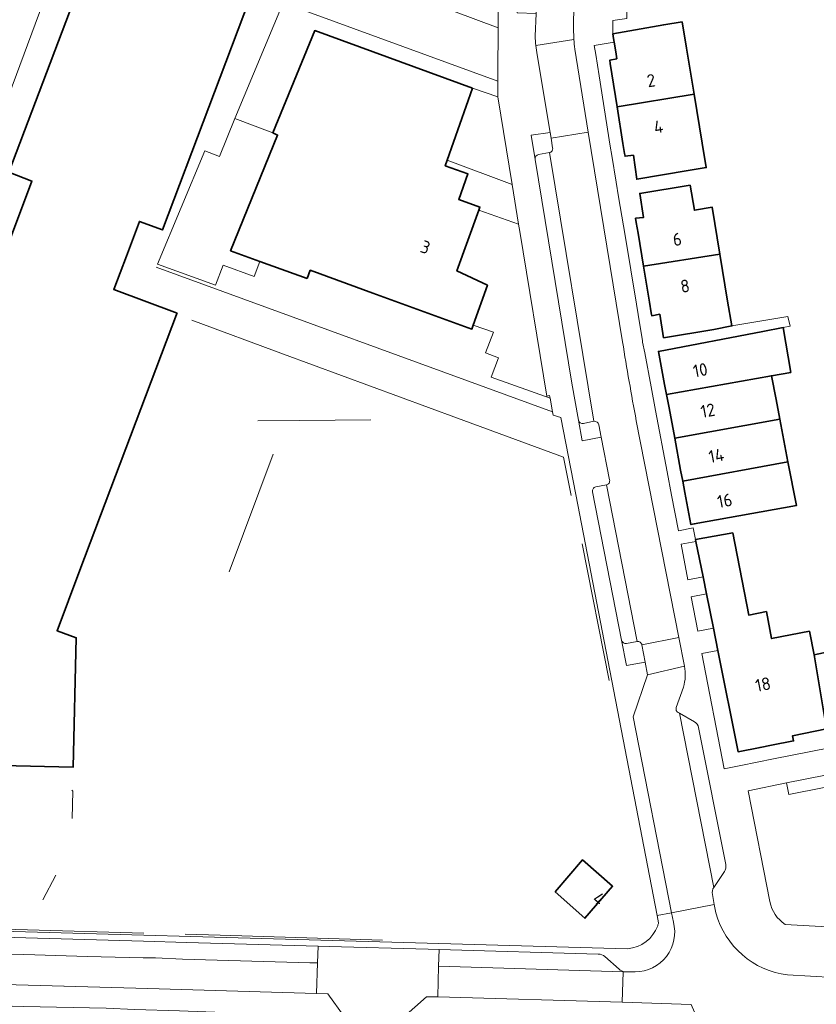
# Model space of a CAD drawing. Extents: x 152761 to 155748, y 459947 to 462743.
# Tile 220 of 256: x 154744 to 154828, y 462066 to 462171. Entities that reach past the tile are written whole.
import ezdxf
from ezdxf.enums import TextEntityAlignment as Align

# ---------------------------------------------------------------- set-up
doc = ezdxf.new("R2010")
doc.units = 0
doc.header["$LTSCALE"] = 0.75
for name, color, linetype, lineweight in [('B-RO-GR-GROENVOORZIENING-GV', 251, 'CONTINUOUS', 18), ('B-RO-GR-HAAG-GV', 251, 'CONTINUOUS', 13), ('B-RO-IE-TERREINAFSCHEIDING_KUNSTMATIG_HEKWERK-G', 251, 'IE-TERREINAFSCHEIDING-KUNSTMATIG', 18), ('B-RO-IE-TERREINAFSCHEIDING_KUNSTMATIG_MUUR-G', 251, 'IE-TERREINAFSCHEIDING-KUNSTMATIG-DICHT', 18), ('B-RO-OG-BEBOUWING-GV', 6, 'CONTINUOUS', 35), ('B-RO-OG-BEBOUWING-T18', 1, 'CONTINUOUS', 18), ('B-RO-OG-TERREIN_CULTUURSCHEIDING-GV', 251, 'CONTINUOUS', 18), ('B-RO-VH-VERHARDING_BETONSTRAATSTEEN-GV', 251, 'CONTINUOUS', 18), ('B-RO-VH-VERHARDING_STRAATBAKSTEEN-GV', 251, 'CONTINUOUS', 18), ('B-RO-VH-VERHARDING_TEGEL-GV', 251, 'CONTINUOUS', 18)]:
    doc.layers.add(name, color=color, linetype=linetype, lineweight=lineweight)
doc.styles.add('NLCS-ISO-M200-T18', font='NLCS-ISO.ttf', dxfattribs={"height": 0.36})
doc.linetypes.add('IE-TERREINAFSCHEIDING-KUNSTMATIG', pattern='A,4,[82,NLCS.SHX,S=0.75,R=90,X=0,Y=0],4,-2', length=10)
doc.linetypes.add('IE-TERREINAFSCHEIDING-KUNSTMATIG-DICHT', pattern='A,8,-1,[82,NLCS.SHX,S=0.75,R=90,X=0,Y=0],-1', length=10)

msp = doc.modelspace()

# ---------------------------------------------------------------- linework, layer by layer
at = {"layer": 'B-RO-GR-GROENVOORZIENING-GV', "flags": 128}
for points in [[(154800.237, 462157.177), (154800.068, 462158.205), (154799.968, 462158.809), (154797.963, 462158.522), (154798.384, 462155.958)], [(154798.739, 462156.487), (154799.895, 462156.688)], [(154802.988, 462128.27), (154803.378, 462126.074), (154805.389, 462126.46), (154805.132, 462127.773)], [(154804.611, 462128.161), (154803.498, 462127.921)], [(154807.553, 462104.926), (154808.082, 462102.23), (154810.053, 462102.599), (154809.709, 462104.413)], [(154809.196, 462104.777), (154808.077, 462104.576)]]:
    msp.add_lwpolyline(points, dxfattribs=at)
at = {"layer": 'B-RO-GR-GROENVOORZIENING-GV'}
for points in [[(154799.895, 462156.688, 0.4249043), (154800.237, 462157.177)], [(154798.384, 462155.958, -0.3913804), (154798.739, 462156.487)], [(154803.498, 462127.921, -0.408871), (154802.988, 462128.27)], [(154805.132, 462127.773, 0.410408), (154804.611, 462128.161)], [(154808.077, 462104.576, -0.4137362), (154807.553, 462104.926)], [(154809.709, 462104.413, 0.4163779), (154809.196, 462104.777)]]:
    msp.add_lwpolyline(points, format="xyb", dxfattribs=at)
at = {"layer": 'B-RO-GR-GROENVOORZIENING-GV', "flags": 128}
for points in [[(154816.203, 462111.63), (154815.449, 462115.401), (154813.874, 462115.107), (154814.581, 462111.327)], [(154816.558, 462109.853), (154814.924, 462109.533), (154815.643, 462105.858), (154817.292, 462106.181)], [(154837.969, 462077.976), (154838.485, 462086.941), (154833.325, 462091.411), (154825.064, 462089.763), (154825.309, 462088.538), (154832.969, 462090.065), (154837.202, 462086.398), (154836.721, 462078.048)]]:
    msp.add_lwpolyline(points, close=True, dxfattribs=at)
at = {"layer": 'B-RO-GR-HAAG-GV', "flags": 128}
msp.add_lwpolyline([(154825.064, 462089.763), (154825.309, 462088.538), (154832.969, 462090.065), (154837.202, 462086.398), (154836.721, 462078.048), (154837.969, 462077.976), (154838.485, 462086.941), (154833.325, 462091.411)], close=True, dxfattribs=at)
at = {"layer": 'B-RO-IE-TERREINAFSCHEIDING_KUNSTMATIG_HEKWERK-G', "flags": 128}
for points in [[(154766.522, 462160.316), (154771.654, 462172.587), (154794.424, 462164.26)], [(154764.882, 462156.265), (154766.522, 462160.316)], [(154766.522, 462160.316), (154770.556, 462158.774)], [(154758.313, 462144.857), (154763.332, 462156.861)], [(154763.332, 462156.861), (154764.882, 462156.265)], [(154758.171, 462144.534), (154800.236, 462129.153)], [(154764.465, 462142.622), (154758.313, 462144.857)], [(154765.26, 462144.722), (154764.465, 462142.622)], [(154768.562, 462143.53), (154765.26, 462144.722)], [(154769.167, 462145.139), (154768.562, 462143.53)], [(154819.257, 462138.285), (154825.2, 462139.3), (154825.453, 462138.25), (154824.713, 462138.108)], [(154801.56, 462123.48), (154801.4, 462124.34)], [(154801.56, 462123.48), (154802.209, 462120.285)]]:
    msp.add_lwpolyline(points, dxfattribs=at)
at = {"layer": 'B-RO-IE-TERREINAFSCHEIDING_KUNSTMATIG_MUUR-G', "flags": 128}
for points in [[(154785.264, 462173.415), (154794.456, 462169.941)], [(154761.96, 462138.877), (154771.687, 462135.292)], [(154771.687, 462135.292), (154790.154, 462128.485)], [(154790.154, 462128.485), (154801.4, 462124.34)], [(154768.952, 462128.201), (154773.387, 462128.241), (154780.943, 462128.308)], [(154765.904, 462112.178), (154770.575, 462124.666)], [(154806.245, 462100.649), (154803.384, 462115.13)], [(154749.219, 462089), (154749.329, 462088.872), (154749.234, 462085.973)], [(154747.531, 462079.978), (154746.143, 462077.354)], [(154756.845, 462073.81), (154732.126, 462074.506)], [(154761.255, 462073.69), (154764.954, 462073.58)], [(154764.954, 462073.58), (154782.175, 462073.07)]]:
    msp.add_lwpolyline(points, dxfattribs=at)
at = {"layer": 'B-RO-OG-BEBOUWING-GV', "flags": 128}
for points in [[(154753.844, 462184.549), (154748.56, 462170.568), (154742.524, 462154.597), (154744.984, 462153.668), (154742.264, 462146.465)], [(154726.6, 462091.971), (154749.356, 462091.444), (154749.683, 462105.17), (154747.644, 462105.919), (154750.076, 462112.358), (154760.319, 462139.482), (154760.373, 462139.626), (154753.666, 462142.159), (154755.001, 462145.693), (154756.39, 462149.373), (154758.817, 462148.47), (154768.684, 462174.577)]]:
    msp.add_lwpolyline(points, dxfattribs=at)
for points in [[(154806.635, 462169.294), (154806.709, 462168.812), (154806.772, 462168.399), (154806.927, 462167.393), (154807.042, 462166.645), (154806.292, 462166.494), (154806.349, 462166.138), (154806.524, 462165.042), (154807.079, 462161.559), (154815.243, 462162.895), (154814.436, 462167.761), (154813.971, 462170.563), (154812.031, 462170.254)], [(154774.188, 462143.317), (154774.507, 462144.186), (154781.147, 462141.77), (154791.665, 462137.942), (154791.81, 462138.35), (154793.319, 462142.609), (154790.078, 462144.127), (154792.401, 462150.57), (154792.519, 462150.899), (154790.278, 462151.689), (154791.249, 462154.414), (154788.834, 462155.29), (154789.044, 462155.887), (154791.731, 462163.515), (154774.983, 462169.642), (154770.556, 462158.774), (154771.043, 462158.547), (154766.058, 462146.267), (154769.167, 462145.139)], [(154807.869, 462156.596), (154807.916, 462156.304), (154808.816, 462156.405), (154809.171, 462153.858), (154814.617, 462154.768), (154816.537, 462155.091), (154816.11, 462157.67), (154815.243, 462162.895), (154807.079, 462161.559), (154807.702, 462157.644)], [(154809.107, 462149.257), (154809.298, 462148.113), (154809.879, 462144.631), (154817.986, 462145.915), (154817.176, 462150.876), (154815.277, 462150.572), (154814.821, 462153.219), (154809.475, 462152.359), (154809.881, 462149.811), (154809.031, 462149.71)], [(154812.011, 462137.024), (154817.351, 462137.92), (154819.257, 462138.285), (154818.801, 462140.927), (154817.986, 462145.915), (154809.879, 462144.631), (154810.514, 462140.82), (154810.706, 462139.67), (154810.756, 462139.37), (154811.605, 462139.522)], [(154812.12, 462132.076), (154812.32, 462131.006), (154823.458, 462132.987), (154825.511, 462133.352), (154824.713, 462138.108), (154822.555, 462137.695), (154811.465, 462135.573)], [(154812.585, 462129.591), (154813.191, 462126.354), (154824.339, 462128.387), (154823.941, 462130.464), (154823.458, 462132.987), (154812.32, 462131.006)], [(154813.822, 462122.983), (154814.04, 462121.817), (154825.209, 462123.852), (154824.339, 462128.387), (154813.191, 462126.354)], [(154814.27, 462120.592), (154814.907, 462117.191), (154815.262, 462117.255), (154826.098, 462119.214), (154825.209, 462123.852), (154814.04, 462121.817)], [(154819.358, 462116.302), (154815.411, 462115.593), (154815.449, 462115.401), (154816.203, 462111.63), (154816.558, 462109.853), (154817.292, 462106.181), (154817.763, 462103.823), (154819.913, 462093.066), (154822.25, 462093.527), (154823.454, 462093.764), (154825.808, 462094.228), (154825.707, 462094.777), (154829.309, 462095.5), (154827.985, 462103.376), (154827.492, 462105.869), (154823.477, 462105.093), (154822.924, 462107.955), (154821.045, 462107.574)], [(154830.66, 462095.755), (154834.4, 462096.494), (154836.778, 462105.244), (154827.985, 462103.376), (154829.309, 462095.5)], [(154800.507, 462078.184), (154803.662, 462075.393), (154806.602, 462078.797), (154803.398, 462081.588)]]:
    msp.add_lwpolyline(points, close=True, dxfattribs=at)
at = {"layer": 'B-RO-OG-TERREIN_CULTUURSCHEIDING-GV', "flags": 128}
for points in [[(154838.336, 462074.191), (154838.568, 462077.941), (154837.969, 462077.976), (154836.721, 462078.048), (154837.202, 462086.398), (154832.969, 462090.065), (154825.309, 462088.538), (154825.064, 462089.763), (154820.993, 462088.938), (154823.287, 462077.166)], [(154824.915, 462074.737), (154838.323, 462073.974), (154838.336, 462074.191)]]:
    msp.add_lwpolyline(points, dxfattribs=at)
at = {"layer": 'B-RO-OG-TERREIN_CULTUURSCHEIDING-GV'}
msp.add_lwpolyline([(154823.287, 462077.166, 0.2033576), (154824.915, 462074.737)], format="xyb", dxfattribs=at)
at = {"layer": 'B-RO-VH-VERHARDING_BETONSTRAATSTEEN-GV', "flags": 128}
for points in [[(154791.731, 462163.515), (154789.044, 462155.887), (154795.936, 462153.283), (154794.414, 462162.615)], [(154792.401, 462150.57), (154790.078, 462144.127), (154793.319, 462142.609), (154791.81, 462138.35), (154793.966, 462137.636), (154793.121, 462135.435), (154794.473, 462134.888), (154793.728, 462132.839), (154799.966, 462130.608), (154799.913, 462130.891), (154799.617, 462130.842), (154796.747, 462148.31), (154796.619, 462149.092)], [(154814.236, 462102.148), (154813.645, 462105.199), (154809.709, 462104.413), (154810.053, 462102.599), (154810.312, 462101.232)]]:
    msp.add_lwpolyline(points, close=True, dxfattribs=at)
at = {"layer": 'B-RO-VH-VERHARDING_STRAATBAKSTEEN-GV', "flags": 128}
for points in [[(154802.454, 462170.724), (154803.432, 462197.043), (154804.232, 462218.58)], [(154798.547, 462173.058), (154798.486, 462171.465), (154798.394, 462169.04)], [(154802.496, 462168.708), (154798.448, 462168.051)], [(154798.448, 462168.051), (154802.496, 462168.708)], [(154798.608, 462167.061), (154799.968, 462158.809), (154800.068, 462158.205), (154804.006, 462158.84), (154802.581, 462167.68)], [(154807.657, 462136.591), (154804.006, 462158.84), (154800.068, 462158.205), (154800.237, 462157.177)], [(154798.384, 462155.958), (154802.287, 462132.22), (154802.988, 462128.27)], [(154803.498, 462127.921), (154804.611, 462128.161), (154799.895, 462156.688), (154798.739, 462156.487)], [(154799.895, 462156.688), (154804.611, 462128.161)], [(154805.132, 462127.773), (154805.389, 462126.46), (154806.274, 462121.942)], [(154809.709, 462104.413), (154813.645, 462105.199), (154809.111, 462128.216)], [(154808.077, 462104.576), (154809.196, 462104.777), (154805.938, 462121.411), (154804.813, 462121.187)], [(154805.938, 462121.411), (154809.196, 462104.777)], [(154804.471, 462120.658), (154807.553, 462104.926)], [(154814.236, 462102.148), (154810.312, 462101.232), (154808.766, 462096.769), (154812.855, 462075.972), (154817.39, 462076.867), (154817.19, 462077.917)], [(154813.362, 462097.756), (154814.108, 462099.932)], [(154817.345, 462078.675), (154813.692, 462097.158), (154813.566, 462097.229)], [(154815.285, 462096.259), (154813.692, 462097.158), (154817.345, 462078.675), (154818.472, 462080.341)], [(154818.606, 462081.091), (154815.724, 462095.637)], [(154817.566, 462075.951), (154817.39, 462076.867), (154812.855, 462075.972), (154813.047, 462074.994)], [(154808.992, 462069.696), (154807.909, 462069.708), (154807.726, 462069.713), (154807.614, 462066.472), (154814.943, 462066.243)], [(154831.192, 462064.185), (154832.18, 462064.123), (154832.487, 462068.949), (154825.173, 462069.38)]]:
    msp.add_lwpolyline(points, dxfattribs=at)
at = {"layer": 'B-RO-VH-VERHARDING_STRAATBAKSTEEN-GV'}
for points in [[(154802.496, 462168.708, -0.0198533), (154802.454, 462170.724)], [(154798.394, 462169.04, 0.0262661), (154798.448, 462168.051)], [(154802.581, 462167.68, -0.0107875), (154802.496, 462168.708)], [(154798.448, 462168.051, 0.0262305), (154798.608, 462167.061)], [(154800.237, 462157.177, -0.4249043), (154799.895, 462156.688)], [(154798.739, 462156.487, 0.3913804), (154798.384, 462155.958)], [(154809.111, 462128.216, -0.006672), (154807.657, 462136.591)], [(154802.988, 462128.27, 0.408871), (154803.498, 462127.921)], [(154804.611, 462128.161, -0.410408), (154805.132, 462127.773)], [(154804.813, 462121.187, 0.4279891), (154804.471, 462120.658)], [(154806.274, 462121.942, -0.4441609), (154805.938, 462121.411)], [(154807.553, 462104.926, 0.4137362), (154808.077, 462104.576)], [(154809.196, 462104.777, -0.4163779), (154809.709, 462104.413)], [(154814.108, 462099.932, 0.1227512), (154814.236, 462102.148)], [(154813.566, 462097.229, -0.4107551), (154813.362, 462097.756)], [(154815.724, 462095.637, 0.213925), (154815.285, 462096.259)], [(154818.472, 462080.341, 0.1972312), (154818.606, 462081.091)], [(154817.19, 462077.917, -0.2045644), (154817.345, 462078.675)], [(154825.173, 462069.38, -0.3042782), (154817.566, 462075.951)], [(154813.047, 462074.994, -0.4921313), (154808.992, 462069.696)]]:
    msp.add_lwpolyline(points, format="xyb", dxfattribs=at)
at = {"layer": 'B-RO-VH-VERHARDING_STRAATBAKSTEEN-GV', "flags": 128}
for points in [[(154724.92, 462068.846), (154739.44, 462068.446), (154757.27, 462067.933), (154775.167, 462067.393), (154775.285, 462070.66), (154774.47, 462070.669), (154760.959, 462071.06), (154758.079, 462071.189), (154756.772, 462071.189), (154750.821, 462071.349), (154745.301, 462071.518), (154734.27, 462071.82), (154730.901, 462071.931), (154728.75, 462071.98), (154717.079, 462072.318), (154716.377, 462072.339), (154716.358, 462072.319), (154713.873, 462072.399), (154713.83, 462069.163), (154721.35, 462068.94), (154721.327, 462068.491), (154724.901, 462068.398)], [(154778.732, 462062.749), (154782.741, 462062.34), (154782.88, 462063.51), (154784.371, 462064.844), (154786.856, 462067.066), (154788.039, 462067.042), (154788.136, 462070.291), (154788.191, 462072.08), (154787.01, 462072.113), (154776.52, 462072.405), (154775.351, 462072.437), (154775.285, 462070.66), (154775.167, 462067.393), (154776.377, 462067.357), (154778.101, 462064.976), (154778.85, 462063.943)], [(154788.136, 462070.291), (154788.039, 462067.042), (154807.614, 462066.472), (154807.726, 462069.713)]]:
    msp.add_lwpolyline(points, close=True, dxfattribs=at)
at = {"layer": 'B-RO-VH-VERHARDING_TEGEL-GV', "flags": 128}
for points in [[(154734.243, 462140.552), (154745.791, 462171.577), (154747.303, 462175.642), (154748.484, 462178.817), (154750.477, 462185.819), (154757.458, 462210.327), (154757.809, 462211.558), (154765.399, 462238.217), (154768.785, 462241.217), (154775.989, 462259.76), (154777.159, 462262.774)], [(154798.394, 462169.04), (154798.486, 462171.465), (154796.454, 462171.515), (154796.55, 462174.056), (154797.282, 462193.458), (154797.578, 462201.059)], [(154806.709, 462168.812), (154806.635, 462169.294), (154806.632, 462170.183), (154806.632, 462170.698), (154808.095, 462170.923), (154808.04, 462175.152), (154806.548, 462175.163), (154806.67, 462182.91), (154806.537, 462182.908), (154806.492, 462187.352), (154806.392, 462187.352), (154806.354, 462196.935), (154803.432, 462197.043), (154802.454, 462170.724)], [(154794.501, 462177.825), (154794.456, 462169.941), (154794.429, 462165.162), (154794.424, 462164.26), (154794.414, 462162.616), (154794.414, 462162.615), (154795.936, 462153.283), (154796.619, 462149.092), (154796.747, 462148.31), (154799.617, 462130.842), (154799.913, 462130.891), (154799.966, 462130.608), (154800.236, 462129.153), (154800.301, 462128.804), (154801.109, 462128.549), (154802.691, 462120.369), (154811.332, 462075.672), (154812.855, 462075.972), (154808.766, 462096.769), (154810.312, 462101.232), (154810.053, 462102.599), (154808.082, 462102.23), (154807.553, 462104.926), (154804.471, 462120.658)], [(154829.632, 462093.492), (154823.672, 462092.307), (154820.202, 462091.618), (154818.43, 462091.265), (154816.08, 462103.5), (154817.763, 462103.823), (154817.292, 462106.181), (154815.643, 462105.858), (154814.924, 462109.533), (154816.558, 462109.853), (154816.203, 462111.63), (154814.581, 462111.327), (154813.874, 462115.107), (154815.449, 462115.401), (154815.411, 462115.593), (154815.165, 462116.829), (154813.576, 462116.528), (154812.859, 462120.317), (154812.393, 462122.783), (154811.158, 462129.313), (154810.685, 462131.818), (154810.003, 462135.42), (154809.79, 462136.549), (154809.765, 462136.705), (154809.309, 462139.495), (154809.126, 462140.604), (154807.919, 462147.889), (154807.24, 462151.982), (154806.982, 462153.54), (154806.511, 462156.384), (154806.35, 462157.358), (154805.165, 462164.83), (154804.807, 462167.085), (154804.652, 462168.063), (154806.772, 462168.399), (154806.709, 462168.812)], [(154802.581, 462167.68), (154804.006, 462158.84), (154807.657, 462136.591)], [(154806.274, 462121.942), (154805.389, 462126.46), (154803.378, 462126.074), (154802.988, 462128.27), (154802.287, 462132.22), (154798.384, 462155.958), (154797.963, 462158.522), (154799.968, 462158.809), (154798.608, 462167.061)], [(154809.111, 462128.216), (154813.645, 462105.199), (154814.236, 462102.148)], [(154804.813, 462121.187), (154805.938, 462121.411)], [(154814.108, 462099.932), (154813.362, 462097.756)], [(154813.566, 462097.229), (154813.692, 462097.158), (154815.285, 462096.259)], [(154815.724, 462095.637), (154818.606, 462081.091)], [(154823.287, 462077.166), (154820.993, 462088.938), (154825.064, 462089.763), (154833.325, 462091.411), (154838.485, 462086.941), (154837.969, 462077.976)], [(154818.472, 462080.341), (154817.345, 462078.675)], [(154817.19, 462077.917), (154817.39, 462076.867), (154817.566, 462075.951)], [(154837.969, 462077.976), (154838.568, 462077.941), (154838.336, 462074.191), (154838.323, 462073.974), (154824.915, 462074.737)], [(154813.047, 462074.994), (154812.855, 462075.972), (154811.332, 462075.672), (154811.48, 462074.904)], [(154731.649, 462074.321), (154709.636, 462075.094), (154709.369, 462074.376), (154712.66, 462072.472), (154713.873, 462072.399), (154716.358, 462072.319), (154716.377, 462072.339), (154718.078, 462074.046), (154756.81, 462072.953), (154761.39, 462072.825), (154775.351, 462072.437), (154776.52, 462072.405), (154787.01, 462072.113), (154788.191, 462072.08), (154805.083, 462071.574)], [(154808.192, 462072.153), (154786.908, 462072.739), (154731.754, 462074.318), (154731.649, 462074.321)], [(154788.191, 462072.08), (154788.136, 462070.291), (154807.726, 462069.713), (154807.909, 462069.708)], [(154805.083, 462071.574), (154788.191, 462072.08)], [(154807.281, 462069.994), (154805.791, 462071.325)], [(154805.791, 462071.325), (154807.281, 462069.994)], [(154807.909, 462069.708), (154808.992, 462069.696)], [(154825.173, 462069.38), (154832.487, 462068.949)], [(154738, 462066.21), (154744.095, 462066.019), (154752.854, 462065.844), (154755.853, 462065.7), (154760.634, 462065.547), (154765.321, 462065.398), (154769.906, 462065.251), (154774.947, 462065.09), (154778.101, 462064.976), (154776.377, 462067.357), (154775.167, 462067.393), (154757.27, 462067.933), (154739.44, 462068.446)]]:
    msp.add_lwpolyline(points, dxfattribs=at)
at = {"layer": 'B-RO-VH-VERHARDING_TEGEL-GV'}
for points in [[(154802.454, 462170.724, 0.0198533), (154802.496, 462168.708)], [(154798.448, 462168.051, -0.0262661), (154798.394, 462169.04)], [(154802.496, 462168.708, 0.0107875), (154802.581, 462167.68)], [(154798.608, 462167.061, -0.0262305), (154798.448, 462168.051)], [(154807.657, 462136.591, 0.006672), (154809.111, 462128.216)], [(154804.471, 462120.658, -0.4279891), (154804.813, 462121.187)], [(154805.938, 462121.411, 0.4441609), (154806.274, 462121.942)], [(154814.236, 462102.148, -0.1227512), (154814.108, 462099.932)], [(154813.362, 462097.756, 0.4107551), (154813.566, 462097.229)], [(154815.285, 462096.259, -0.213925), (154815.724, 462095.637)], [(154818.606, 462081.091, -0.1972312), (154818.472, 462080.341)], [(154817.345, 462078.675, 0.2045644), (154817.19, 462077.917)], [(154824.915, 462074.737, -0.2033576), (154823.287, 462077.166)], [(154817.566, 462075.951, 0.3042782), (154825.173, 462069.38)], [(154811.386, 462074.603, -0.2941447), (154808.192, 462072.153)], [(154808.992, 462069.696, 0.4921313), (154813.047, 462074.994)], [(154811.48, 462074.904, -0.0191077), (154811.386, 462074.603)], [(154805.791, 462071.325, 0.1934223), (154805.083, 462071.574)], [(154805.083, 462071.574, -0.1934223), (154805.791, 462071.325)], [(154807.909, 462069.708, -0.1815784), (154807.281, 462069.994)], [(154807.281, 462069.994, 0.1815784), (154807.909, 462069.708)]]:
    msp.add_lwpolyline(points, format="xyb", dxfattribs=at)
at = {"layer": 'B-RO-VH-VERHARDING_TEGEL-GV', "flags": 128}
for points in [[(154775.285, 462070.66), (154775.351, 462072.437), (154761.39, 462072.825), (154756.81, 462072.953), (154718.078, 462074.046), (154716.377, 462072.339), (154717.079, 462072.318), (154728.75, 462071.98), (154730.901, 462071.931), (154734.27, 462071.82), (154745.301, 462071.518), (154750.821, 462071.349), (154756.772, 462071.189), (154758.079, 462071.189), (154760.959, 462071.06), (154774.47, 462070.669)], [(154797.185, 462064.6), (154802.038, 462064.497), (154803.089, 462064.449), (154807.604, 462064.384), (154812.235, 462064.318), (154815.775, 462064.284), (154814.943, 462066.243), (154807.614, 462066.472), (154788.039, 462067.042), (154786.856, 462067.066), (154784.371, 462064.844), (154787.094, 462064.815), (154793.125, 462064.687)]]:
    msp.add_lwpolyline(points, close=True, dxfattribs=at)

# ---------------------------------------------------------------- texts
at = {"layer": 'B-RO-OG-BEBOUWING-T18', "style": 'NLCS-ISO-M200-T18'}
for s, rotation, p in [('2', 9, (154810.686, 462164.339)), ('4', 9, (154811.469, 462159.424)), ('6', 9.5, (154813.459, 462147.481)), ('3', 340.2, (154786.734, 462146.645)), ('8', 9.4, (154814.286, 462142.52)), ('10', 10.6, (154815.906, 462133.592)), ('12', 10.6, (154816.709, 462129.3)), ('14', 10.6, (154817.605, 462124.511)), ('16', 10.6, (154818.501, 462119.731)), ('18', 11.3, (154822.562, 462100.222)), ('4', 319.7, (154805.139, 462077.459))]:
    msp.add_text(s, height=1.35, rotation=rotation, dxfattribs=at).set_placement(p, align=Align.MIDDLE)

doc.saveas('drawing.dxf')
